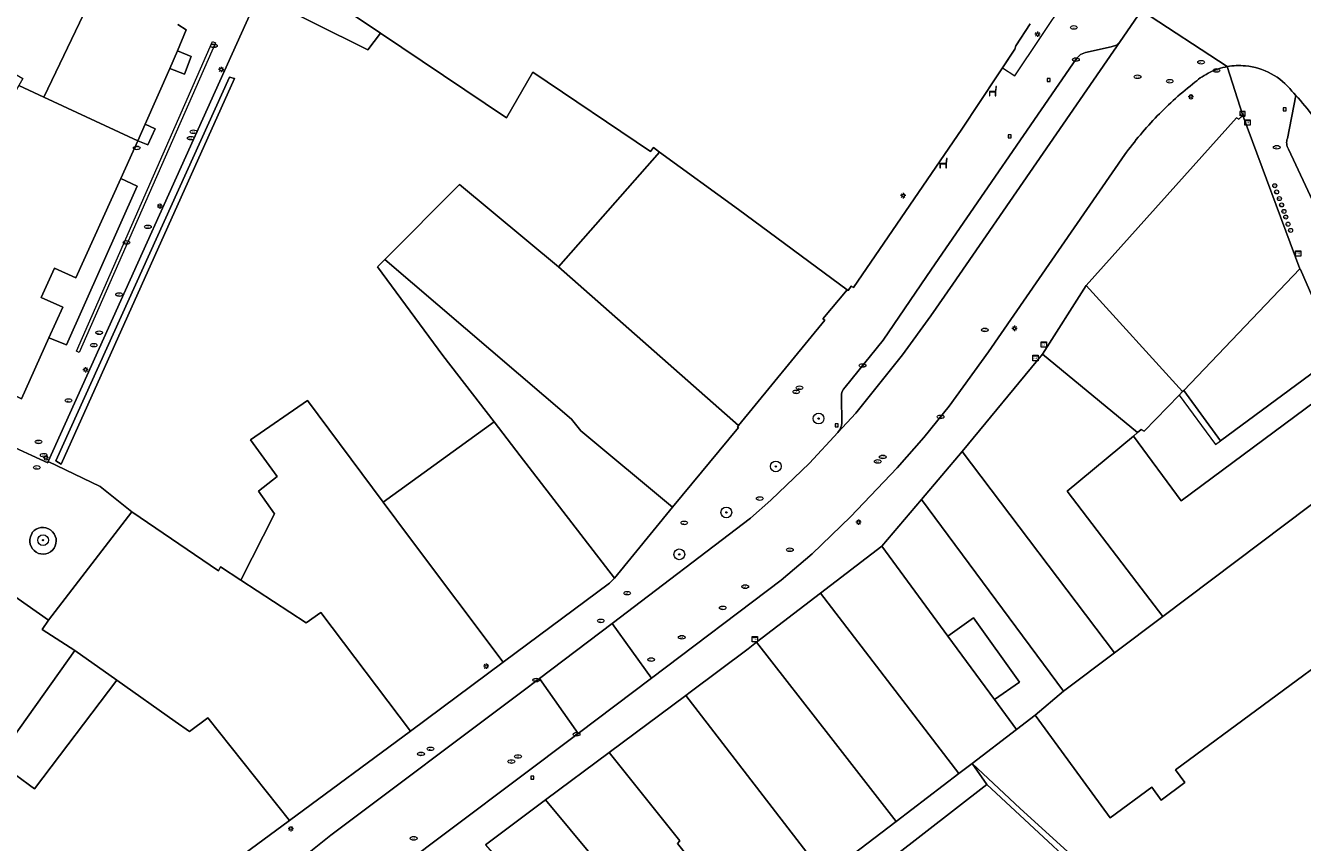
# Model space of a CAD drawing. Header units: metres. Extents: x 187916 to 189411, y 333285 to 334910.
# Tile 252 of 256: x 188843 to 188938, y 334236 to 334297. Entities that reach past the tile are written whole.
import ezdxf
from ezdxf.enums import TextEntityAlignment as Align

# ---------------------------------------------------------------- set-up
doc = ezdxf.new("R2010")
doc.units = ezdxf.units.M
for name, color, linetype, lineweight in [('B-WE-GR-BEPLANTING_CULTUUR_BODEMBEDEKKER-GV', 253, 'Continuous', 15), ('B-WE-GR-BEPLANTING_CULTUUR_HEESTERS-GV', 253, 'Continuous', 15), ('B-WE-GR-BOOM-S', 253, 'Continuous', 15), ('B-WE-IE-MEUBILAIR-S', 253, 'Continuous', 15), ('B-WE-IE-MEUBILAIR_WEGMEUBILAIR-S', 253, 'Continuous', 15), ('B-WE-IE-TERREINAFSCHEIDING_KUNSTMATIG_MUUR-G', 253, 'IE-TERREINAFSCHEIDING_KUNSTMATIG-SO', 15), ('B-WE-OG-BEBOUWING-GV', 253, 'Continuous', 15), ('B-WE-OG-BEBOUWING_LUIFEL-GV', 253, 'Continuous', 15), ('B-WE-OG-TERREIN_ERF-GV', 253, 'Continuous', 15), ('B-WE-RI-HWA_GOOT_MOLGOOT-G', 253, 'Continuous', 15), ('B-WE-VH-GESLOTENVERHARDING-GV', 253, 'Continuous', 15), ('B-WE-VH-OPENVERHARDING-GV', 253, 'Continuous', 15), ('B-WE-VH-OPENVERHARDING_BETONSTRAATSTEEN-GV', 253, 'Continuous', 15), ('B-WE-VH-OPENVERHARDING_SIERBESTRATING-GV', 253, 'Continuous', 15), ('B-WE-VH-OPENVERHARDING_STRAATBAKSTEEN-GV', 253, 'Continuous', 15)]:
    doc.layers.add(name, color=color, linetype=linetype, lineweight=lineweight)
doc.styles.add('NLCS-ISO', font='NLCS-ISO.ttf')
doc.linetypes.add('IE-TERREINAFSCHEIDING_KUNSTMATIG-SO', pattern='A,4,[82,NLCS.SHX,S=0.75,R=90,X=0,Y=0],4,-2', length=10)

# ---------------------------------------------------------------- blocks, each defined once
blk = doc.blocks.new('SIE-MEUBILAIR_BORD_VERKEER-SO')
blk.add_lwpolyline([(-0.5625, -0.5625), (0.5625, -0.5625), (0.5625, 0.5625), (-0.5625, 0.5625)], close=True)
at = {"style": 'NLCS-ISO'}
blk.add_text('vb', height=0.75, dxfattribs=at).set_placement((0, 0), align=Align.MIDDLE_CENTER)
blk = doc.blocks.new('SIE-MEUBILAIR_KAST_CAI-SO')
for points in [[(-1, 1), (1, 1), (1, 0.84), (-1, 0.84)], [(-1, 0.76), (1, 0.76), (1, -1), (-1, -1)]]:
    blk.add_lwpolyline(points, close=True)
at = {"style": 'NLCS-ISO'}
blk.add_text('cai', height=0.75, dxfattribs=at).set_placement((0, 0), align=Align.MIDDLE_CENTER)
blk = doc.blocks.new('SIE-MEUBILAIR_PAAL_LICHTMAST-SO')
for points in [[(-0.62, 0), (-1, 0)], [(-0.71, 0.71), (-0.44, 0.44)], [(0, 1), (0, 0.62)], [(0.44, 0.44), (0.71, 0.71)], [(1, 0), (0.62, 0)], [(-0.71, -0.71), (-0.44, -0.44)], [(0, -0.62), (0, -1)], [(0.44, -0.44), (0.71, -0.71)]]:
    blk.add_lwpolyline(points)
blk.add_circle((0, 0), 0.5)
blk = doc.blocks.new('SIE-MEUBILAIR_PAAL_AFSLUITPAAL-SO')
blk.add_circle((0, 0), 0.75)
at = {"style": 'NLCS-ISO'}
blk.add_text('af', height=0.75, dxfattribs=at).set_placement((0, 0.05), align=Align.MIDDLE_CENTER)
blk = doc.blocks.new('SIE-MEUBILAIR_PUT_BRANDKRAAN-SO')
blk.add_ellipse((0, 0), major_axis=(1.25, 0), ratio=0.54)
at = {"style": 'NLCS-ISO'}
blk.add_text('bk', height=0.75, dxfattribs=at).set_placement((0.03, 0), align=Align.MIDDLE_CENTER)
blk = doc.blocks.new('SIE-MEUBILAIR_PUT_WATERLEIDINGPUT-SO')
blk.add_ellipse((0, 0), major_axis=(1.25, 0), ratio=0.54)
at = {"style": 'NLCS-ISO'}
blk.add_text('wl', height=0.75, dxfattribs=at).set_placement((-0.14, 0), align=Align.MIDDLE_CENTER)
blk = doc.blocks.new('SIE-MEUBILAIR_PUT_KOLK-SO')
blk.add_ellipse((0, 0), major_axis=(1.25, 0), ratio=0.54)
at = {"style": 'NLCS-ISO'}
blk.add_text('klk', height=0.75, dxfattribs=at).set_placement((0.03, 0), align=Align.MIDDLE_CENTER)
blk = doc.blocks.new('SIE-MEUBILAIR_PUT_RIOOLPUT-SO')
blk.add_ellipse((0, 0), major_axis=(1.25, 0), ratio=0.54)
at = {"style": 'NLCS-ISO'}
blk.add_text('ri', height=0.75, dxfattribs=at).set_placement((-0.04, 0.07), align=Align.MIDDLE_CENTER)
blk = doc.blocks.new('SIE-MEUBILAIR_SENSOR_CAMERA-SO')
for p, q in [((1, 0.5), (-1, 0.5)), ((-1, 0.5), (-1, -1.125)), ((1, -1.125), (1, 0.5))]:
    blk.add_line(p, q)
for centre, start, end in [((-0.75, -1.0625), 36.869898, 143.130102), ((-0.75, -1.1875), 36.869898, 143.130102), ((-0.75, -1.3125), 36.869898, 143.130102), ((-0.25, -0.6875), 216.869898, 323.130102), ((-0.25, -0.8125), 216.869898, 323.130102), ((-0.25, -0.9375), 216.869898, 323.130102), ((0.25, -1.0625), 36.869898, 143.130102), ((0.25, -1.1875), 36.869898, 143.130102), ((0.25, -1.3125), 36.869898, 143.130102), ((0.75, -0.6875), 216.869898, 323.130102), ((0.75, -0.8125), 216.869898, 323.130102), ((0.75, -0.9375), 216.869898, 323.130102)]:
    blk.add_arc(centre, 0.3125, start, end)
at = {"style": 'NLCS-ISO'}
blk.add_text('cam', height=0.75, dxfattribs=at).set_placement((0, 0), align=Align.MIDDLE_CENTER)
blk = doc.blocks.new('SIE-WEG_ZITBANK-SO')
at = {"color": 0, "linetype": 'ByBlock', "lineweight": 18}
blk.add_lwpolyline([(-0.91, -1.63), (-0.91, -0.2), (1.09, -0.2), (1.09, -1.63), (1.29, -1.63), (1.29, -0.21), (1.54, 1.78), (1.33, 1.78), (1.11, 0), (-1.11, 0), (-1.11, -1.63)], close=True, dxfattribs=at)
blk = doc.blocks.new('SGR-BOOM_GBKN-SO')
at = {"linetype": 'ByBlock', "lineweight": 18}
h = blk.add_hatch(color=0, dxfattribs=at)
h.dxf.hatch_style = 1
edge = h.paths.add_edge_path()
edge.add_arc((0, 0), 0.25, 0, 360)
at = {"color": 0, "linetype": 'ByBlock', "lineweight": 18}
for radius in [2, 0.25]:
    blk.add_circle((0, 0), radius, dxfattribs=at)
at = {"color": 0, "linetype": 'ByBlock', "lineweight": 18, "style": 'NLCS-ISO'}
blk.add_attdef('SOORT', (2.5, 0), '', height=1.5, dxfattribs=at)
blk = doc.blocks.new('DTM')
at = {"layer": 'B-WE-GR-BEPLANTING_CULTUUR_BODEMBEDEKKER-GV', "ltscale": 0.2, "flags": 128}
blk.add_lwpolyline([(188890.332, 334223.889), (188888.52, 334222.433), (188883.935, 334218.746), (188883.303, 334218.228), (188884.451, 334217.079), (188888.146, 334219.943), (188914.224, 334240.21), (188913.136, 334241.767), (188912.146, 334241.011), (188907.486, 334237.452), (188902.195, 334233.401), (188896.686, 334228.992), (188895.164, 334227.774), (188892.548, 334225.67), (188891.507, 334224.833)], close=True, dxfattribs=at)
at = {"layer": 'B-WE-GR-BEPLANTING_CULTUUR_HEESTERS-GV', "ltscale": 0.2, "flags": 128}
blk.add_lwpolyline([(188845.389, 334264.037), (188858.283, 334292.703), (188857.904, 334292.814), (188844.982, 334264.275)], close=True, dxfattribs=at)
at = {"layer": 'B-WE-IE-TERREINAFSCHEIDING_KUNSTMATIG_MUUR-G', "ltscale": 0.2, "flags": 128}
for points in [[(188849.817, 334285.275), (188851.038, 334284.693), (188845.795, 334272.897), (188844.477, 334273.419)], [(188918.377, 334272.204), (188921.622, 334277.32)], [(188928.533, 334269.168), (188925.92, 334266.489)], [(188928.533, 334269.168), (188928.787, 334269.428), (188928.873, 334269.516)], [(188925.712, 334266.612), (188925.446, 334266.375)], [(188925.92, 334266.489), (188925.712, 334266.612)]]:
    blk.add_lwpolyline(points, dxfattribs=at)
at = {"layer": 'B-WE-OG-BEBOUWING-GV', "ltscale": 0.2, "flags": 128}
for points in [[(188860.696, 334301.767), (188869.137, 334296.085), (188878.507, 334289.778), (188880.473, 334293.194), (188889.219, 334287.286), (188889.444, 334287.574), (188889.899, 334287.242), (188895.76, 334282.966), (188903.833, 334276.999), (188903.916, 334276.942), (188904.142, 334277.273), (188904.307, 334277.16), (188912.366, 334288.954), (188916.314, 334294.884), (188916.394, 334295.136), (188917.444, 334296.784)], [(188847.337, 334298.104), (188844.111, 334291.333), (188851.088, 334288.088), (188851.633, 334289.325), (188853.46, 334293.467), (188854.03, 334294.759), (188854.678, 334296.329), (188854.075, 334296.741)], [(188943.596, 334264.968), (188927.328, 334252.702), (188923.73, 334249.99), (188919.941, 334247.133), (188917.83, 334245.351), (188920.732, 334241.383), (188923.403, 334237.731), (188926.498, 334240.004), (188927.2, 334239.041), (188928.95, 334240.344), (188928.251, 334241.282), (188941.304, 334250.917)], [(188846.53, 334222.361), (188852.663, 334230.351), (188862.376, 334237.532), (188856.295, 334245.169), (188854.92, 334244.151), (188853.869, 334244.895), (188849.527, 334247.965), (188843.414, 334239.89), (188840.55, 334241.954), (188833.028, 334247.324), (188831.53, 334245.152), (188825.488, 334236.395), (188823.096, 334232.928), (188823.46, 334232.649)]]:
    blk.add_lwpolyline(points, dxfattribs=at)
for points in [[(188830.21, 334271.502), (188830.283, 334271.46), (188832.471, 334270.251), (188832.24, 334269.499), (188837.006, 334267.366), (188838.667, 334266.623), (188839.041, 334266.455), (188839.415, 334266.288), (188840.922, 334269.621), (188842.442, 334268.885), (188844.477, 334273.419), (188845.504, 334275.705), (188843.91, 334276.427), (188844.901, 334278.614), (188846.484, 334277.897), (188849.817, 334285.275), (188851.088, 334288.088), (188844.111, 334291.333), (188842.239, 334292.204), (188839.504, 334287.498), (188836.433, 334282.212), (188833.363, 334276.928)], [(188933.258, 334289.959), (188932.971, 334289.684), (188932.795, 334289.799), (188921.622, 334277.32), (188928.787, 334269.428), (188928.873, 334269.516), (188937.498, 334278.568)], [(188895.76, 334282.966), (188889.899, 334287.242), (188887.519, 334284.543), (188882.375, 334278.709), (188895.772, 334266.914), (188902.181, 334274.749), (188902.045, 334274.835), (188903.833, 334276.999)], [(188882.375, 334278.709), (188875.021, 334284.829), (188869.462, 334279.254), (188883.348, 334267.366), (188884.04, 334266.519), (188890.865, 334260.829), (188895.773, 334266.758), (188895.689, 334266.813), (188895.772, 334266.914)], [(188890.865, 334260.829), (188884.04, 334266.519), (188883.348, 334267.366), (188869.462, 334279.254), (188868.902, 334278.694), (188873.776, 334272.106), (188877.579, 334267.17), (188879.522, 334264.649), (188886.529, 334255.556)], [(188940.321, 334272.181), (188937.552, 334278.495), (188937.498, 334278.568), (188928.873, 334269.516), (188931.615, 334265.764)], [(188918.377, 334272.204), (188912.391, 334264.959), (188923.73, 334249.99), (188927.328, 334252.702), (188925.396, 334255.231), (188920.205, 334262.028), (188925.134, 334266.114), (188925.446, 334266.375)], [(188878.257, 334249.301), (188871.306, 334258.581), (188869.344, 334261.213), (188863.714, 334268.767), (188859.461, 334265.836), (188861.457, 334263.109), (188860.065, 334262.031), (188861.259, 334260.333), (188858.749, 334255.405), (188863.618, 334252.222), (188864.695, 334252.996), (188871.367, 334244.173)], [(188943.596, 334264.968), (188939.449, 334269.277), (188928.681, 334261.298), (188925.134, 334266.114), (188920.205, 334262.028), (188925.396, 334255.231), (188927.328, 334252.702)], [(188869.344, 334261.213), (188871.306, 334258.581), (188878.257, 334249.301), (188886.165, 334255.173), (188886.529, 334255.556), (188879.522, 334264.649), (188877.579, 334267.17)], [(188919.941, 334247.133), (188923.73, 334249.99), (188912.391, 334264.959), (188909.374, 334261.399)], [(188909.374, 334261.399), (188906.425, 334257.92), (188911.342, 334251.229), (188913.239, 334252.587), (188916.653, 334247.82), (188914.805, 334246.535), (188916.44, 334244.289), (188917.83, 334245.351), (188919.941, 334247.133)], [(188849.527, 334247.965), (188853.869, 334244.895), (188854.92, 334244.151), (188856.295, 334245.169), (188862.376, 334237.532), (188871.367, 334244.173), (188864.695, 334252.996), (188863.618, 334252.222), (188858.749, 334255.405), (188857.249, 334256.386), (188857.094, 334256.094), (188850.646, 334260.476), (188844.453, 334252.414), (188843.975, 334251.722), (188846.394, 334250.18)], [(188911.342, 334251.229), (188906.425, 334257.92), (188901.873, 334254.43), (188912.146, 334241.011), (188913.136, 334241.767), (188916.44, 334244.289), (188914.805, 334246.535)], [(188846.394, 334250.18), (188843.975, 334251.722), (188844.453, 334252.414), (188838.999, 334256.24), (188835.977, 334251.728), (188835.669, 334251.269), (188833.028, 334247.324), (188840.55, 334241.954)], [(188907.486, 334237.452), (188912.146, 334241.011), (188901.873, 334254.43), (188897.112, 334250.781), (188902.636, 334243.69)], [(188907.486, 334237.452), (188902.636, 334243.69), (188897.112, 334250.781), (188896.482, 334250.29), (188892.159, 334247.058), (188891.84, 334246.821), (188902.195, 334233.401)], [(188896.686, 334228.992), (188902.195, 334233.401), (188891.84, 334246.821), (188886.155, 334242.593), (188891.411, 334236.024), (188891.227, 334235.813)], [(188896.686, 334228.992), (188891.227, 334235.813), (188891.411, 334236.024), (188886.155, 334242.593), (188881.401, 334239.059), (188892.548, 334225.67), (188895.164, 334227.774)], [(188892.548, 334225.67), (188881.401, 334239.059), (188876.944, 334235.719), (188883.612, 334228.073), (188887.001, 334224.178), (188888.882, 334225.691), (188890.332, 334223.889), (188891.507, 334224.833)]]:
    blk.add_lwpolyline(points, close=True, dxfattribs=at)
at = {"layer": 'B-WE-OG-BEBOUWING_LUIFEL-GV', "ltscale": 0.2, "flags": 128}
blk.add_lwpolyline([(188917.444, 334296.784), (188916.394, 334295.136), (188916.314, 334294.884), (188915.405, 334293.518), (188916.32, 334292.909), (188921.988, 334301.422)], dxfattribs=at)
blk.add_lwpolyline([(188928.873, 334269.516), (188928.787, 334269.428), (188928.533, 334269.168), (188931.227, 334265.481), (188931.615, 334265.764)], close=True, dxfattribs=at)
at = {"layer": 'B-WE-OG-TERREIN_ERF-GV', "ltscale": 0.2, "flags": 128}
for points in [[(188841.091, 334293.548), (188842.535, 334292.714), (188842.239, 334292.204), (188844.111, 334291.333), (188847.337, 334298.104), (188840.173, 334301.303), (188839.831, 334300.504), (188837.327, 334301.575), (188836.883, 334300.519), (188836.838, 334300.53), (188836.336, 334299.46), (188836.286, 334299.465), (188835.781, 334298.34), (188835.748, 334298.359), (188835.079, 334296.956), (188835.814, 334296.547), (188836.656, 334298.059), (188841.959, 334295.105)], [(188869.137, 334296.085), (188860.696, 334301.767), (188860.622, 334301.344), (188861.053, 334301.103), (188859.772, 334299.086), (188860.065, 334298.905), (188868.197, 334294.852)], [(188882.375, 334278.709), (188887.519, 334284.543), (188889.899, 334287.242), (188889.444, 334287.574), (188889.219, 334287.286), (188880.473, 334293.194), (188878.507, 334289.778), (188869.137, 334296.085), (188868.197, 334294.852), (188860.065, 334298.905), (188844.417, 334264.227), (188848.3, 334262.364), (188850.646, 334260.476), (188857.094, 334256.094), (188857.249, 334256.386), (188858.749, 334255.405), (188861.259, 334260.333), (188860.065, 334262.031), (188861.457, 334263.109), (188859.461, 334265.836), (188863.714, 334268.767), (188869.344, 334261.213), (188877.579, 334267.17), (188873.776, 334272.106), (188868.902, 334278.694), (188869.462, 334279.254), (188875.021, 334284.829)], [(188853.46, 334293.467), (188854.552, 334293.027), (188855.062, 334294.347), (188854.03, 334294.759)], [(188845.389, 334264.037), (188844.982, 334264.275), (188857.904, 334292.814), (188858.283, 334292.703)], [(188851.633, 334289.325), (188851.088, 334288.088), (188851.844, 334287.789), (188852.371, 334288.971)], [(188844.477, 334273.419), (188845.795, 334272.897), (188851.038, 334284.693), (188849.817, 334285.275), (188846.484, 334277.897), (188844.901, 334278.614), (188843.91, 334276.427), (188845.504, 334275.705)], [(188921.622, 334277.32), (188918.377, 334272.204), (188925.446, 334266.375), (188925.712, 334266.612), (188925.92, 334266.489), (188928.533, 334269.168), (188928.787, 334269.428)], [(188939.449, 334269.277), (188943.596, 334264.968), (188940.321, 334272.181), (188931.615, 334265.764), (188928.873, 334269.516), (188928.787, 334269.428), (188928.533, 334269.168), (188925.92, 334266.489), (188925.712, 334266.612), (188925.446, 334266.375), (188925.134, 334266.114), (188928.681, 334261.298)], [(188911.342, 334251.229), (188914.805, 334246.535), (188916.653, 334247.82), (188913.239, 334252.587)], [(188849.527, 334247.965), (188846.394, 334250.18), (188840.55, 334241.954), (188843.414, 334239.89)], [(188924.417, 334230.728), (188924.699, 334231.033), (188922.19, 334233.381), (188920.235, 334235.21), (188916.71, 334238.411), (188913.136, 334241.767), (188914.224, 334240.21)]]:
    blk.add_lwpolyline(points, close=True, dxfattribs=at)
blk.add_lwpolyline([(188941.304, 334250.917), (188928.251, 334241.282), (188928.95, 334240.344), (188927.2, 334239.041), (188926.498, 334240.004), (188923.403, 334237.731), (188920.732, 334241.383), (188917.83, 334245.351), (188916.44, 334244.289), (188913.136, 334241.767), (188916.71, 334238.411), (188920.235, 334235.21), (188922.19, 334233.381), (188924.699, 334231.033), (188929.131, 334226.912), (188930.117, 334227.639), (188930.78, 334227.904), (188931.537, 334228.03), (188932.453, 334227.929), (188933.383, 334227.515), (188944.233, 334215.916)], dxfattribs=at)
at = {"layer": 'B-WE-RI-HWA_GOOT_MOLGOOT-G', "ltscale": 0.2, "flags": 128}
for points in [[(188856.646, 334295.461), (188856.855, 334295.371), (188846.727, 334272.335), (188846.52, 334272.429)], [(188846.52, 334272.429), (188856.646, 334295.461)]]:
    blk.add_lwpolyline(points, dxfattribs=at)
at = {"layer": 'B-WE-VH-GESLOTENVERHARDING-GV', "ltscale": 0.2, "flags": 128}
for points in [[(188844.859, 334257.774, 0.9508), (188843.24, 334258.947)], [(188843.184, 334258.798, 0.963856), (188844.859, 334257.774)]]:
    blk.add_lwpolyline(points, format="xyb", dxfattribs=at)
blk.add_lwpolyline([(188843.24, 334258.947), (188843.227, 334258.91), (188843.184, 334258.798)], dxfattribs=at)
at = {"layer": 'B-WE-VH-OPENVERHARDING-GV', "ltscale": 0.2, "flags": 128}
for points in [[(188932.115, 334293.595), (188925.732, 334297.781), (188924.151, 334295.469), (188911.699, 334277.427), (188910.075, 334275.068), (188907.96, 334272.152), (188904.478, 334267.813), (188903.157, 334266.388), (188901.038, 334264.104), (188898.171, 334261.341), (188896.663, 334260.014), (188886.355, 334252.186), (188889.287, 334248.121), (188898.928, 334255.391), (188901.238, 334257.359), (188904.094, 334260.117), (188907.557, 334263.747), (188909.558, 334266), (188911.431, 334268.339), (188914.348, 334272.392), (188924.489, 334287.049)], [(188853.739, 334217.751), (188862.17, 334226.746), (188870.187, 334233.719), (188883.83, 334244.006), (188880.959, 334248.089), (188879.657, 334247.1), (188865.454, 334236.442), (188863.099, 334234.557), (188858.721, 334230.478), (188855.939, 334227.596), (188849.869, 334221.074), (188849.758, 334220.957)]]:
    blk.add_lwpolyline(points, dxfattribs=at)
for points in [[(188930.834, 334293.18, -0.033315), (188931.46, 334293.431)], [(188931.46, 334293.431, -0.033405), (188932.115, 334293.595)], [(188928.266, 334291.231, -0.017287), (188929.71, 334292.437)], [(188929.71, 334292.437, -0.034649), (188930.247, 334292.847)], [(188930.247, 334292.847, -0.03253), (188930.834, 334293.18)], [(188926.91, 334289.926, -0.016912), (188928.266, 334291.231)], [(188925.649, 334288.53, -0.017701), (188926.91, 334289.926)], [(188924.489, 334287.049, -0.017764), (188925.649, 334288.53)]]:
    blk.add_lwpolyline(points, format="xyb", dxfattribs=at)
at = {"layer": 'B-WE-VH-OPENVERHARDING_BETONSTRAATSTEEN-GV', "ltscale": 0.2, "flags": 128}
for points in [[(188934.7, 334303.598), (188932.529, 334305.129), (188928.046, 334299.897), (188925.732, 334297.781), (188932.115, 334293.595)], [(188936.92, 334291.772), (188937.065, 334291.615), (188937.21, 334291.456)]]:
    blk.add_lwpolyline(points, dxfattribs=at)
for points in [[(188932.115, 334293.595, -0.035715), (188932.785, 334293.669)], [(188932.785, 334293.669, -0.035676), (188933.458, 334293.653)], [(188933.458, 334293.653, -0.101944), (188935.382, 334293.069)], [(188935.382, 334293.069, -0.101953), (188936.92, 334291.772)], [(188937.21, 334291.456, -0.039442), (188939.723, 334288.18)]]:
    blk.add_lwpolyline(points, format="xyb", dxfattribs=at)
blk.add_lwpolyline([(188880.959, 334248.089), (188883.83, 334244.006), (188889.287, 334248.121), (188886.355, 334252.186)], close=True, dxfattribs=at)
at = {"layer": 'B-WE-VH-OPENVERHARDING_SIERBESTRATING-GV', "ltscale": 0.2, "flags": 128}
for points in [[(188854.075, 334296.741), (188854.678, 334296.329), (188854.03, 334294.759), (188855.062, 334294.347), (188854.552, 334293.027), (188853.46, 334293.467), (188851.633, 334289.325), (188852.371, 334288.971), (188851.844, 334287.789), (188851.088, 334288.088), (188849.817, 334285.275), (188851.038, 334284.693), (188845.795, 334272.897), (188844.477, 334273.419), (188842.442, 334268.885), (188840.922, 334269.621), (188839.415, 334266.288), (188841.913, 334265.259), (188843.196, 334264.678), (188844.389, 334264.138), (188844.417, 334264.227), (188860.065, 334298.905)], [(188838.999, 334256.24), (188844.453, 334252.414), (188850.646, 334260.476), (188848.3, 334262.364), (188844.417, 334264.227), (188844.389, 334264.138), (188843.196, 334264.678), (188841.913, 334265.259)], [(188843.184, 334258.798), (188843.227, 334258.91), (188843.24, 334258.947)]]:
    blk.add_lwpolyline(points, dxfattribs=at)
for points in [[(188843.24, 334258.947, -0.9508), (188844.859, 334257.774)], [(188844.859, 334257.774, -0.963856), (188843.184, 334258.798)]]:
    blk.add_lwpolyline(points, format="xyb", dxfattribs=at)
at = {"layer": 'B-WE-VH-OPENVERHARDING_STRAATBAKSTEEN-GV', "ltscale": 0.2, "flags": 128}
for points in [[(188924.151, 334295.469), (188925.732, 334297.781)], [(188917.444, 334296.784), (188916.394, 334295.136), (188916.314, 334294.884), (188912.366, 334288.954), (188904.307, 334277.16), (188904.142, 334277.273), (188903.916, 334276.942), (188903.833, 334276.999), (188902.045, 334274.835), (188902.181, 334274.749), (188895.772, 334266.914), (188895.689, 334266.813), (188895.773, 334266.758), (188890.865, 334260.829), (188886.529, 334255.556), (188886.165, 334255.173), (188878.257, 334249.301), (188871.367, 334244.173), (188862.376, 334237.532), (188852.663, 334230.351), (188846.53, 334222.361)], [(188903.157, 334266.388), (188904.478, 334267.813), (188907.96, 334272.152), (188910.075, 334275.068), (188911.699, 334277.427), (188924.151, 334295.469), (188923.87, 334295.184), (188923.488, 334295.066), (188921.559, 334294.641), (188921.187, 334294.495), (188920.904, 334294.212), (188910.105, 334278.525), (188906.511, 334273.258), (188903.705, 334269.762)], [(188903.705, 334269.762), (188906.511, 334273.258), (188910.105, 334278.525), (188920.904, 334294.212), (188921.187, 334294.495), (188921.559, 334294.641), (188923.488, 334295.066), (188923.87, 334295.184), (188924.151, 334295.469)], [(188876.944, 334235.719), (188881.401, 334239.059), (188886.155, 334242.593), (188891.84, 334246.821), (188892.159, 334247.058), (188896.482, 334250.29), (188897.112, 334250.781), (188901.873, 334254.43), (188906.425, 334257.92), (188909.374, 334261.399), (188912.391, 334264.959), (188918.377, 334272.204), (188921.622, 334277.32), (188932.795, 334289.799), (188932.971, 334289.684), (188933.258, 334289.959), (188932.115, 334293.595)], [(188932.115, 334293.595), (188933.258, 334289.959), (188937.498, 334278.568), (188937.552, 334278.495), (188940.321, 334272.181), (188943.596, 334264.968), (188949.557, 334258.998), (188949.664, 334259.138), (188950.078, 334258.774), (188949.99, 334258.688), (188965.831, 334242.858), (188967.695, 334243.896), (188964.946, 334246.755), (188961.605, 334250.494), (188957.241, 334256.009), (188954.951, 334259.282), (188952.685, 334262.987), (188947.733, 334271.78), (188946.003, 334272.474), (188943.499, 334273.478)], [(188936.58, 334288.24), (188937.21, 334291.456), (188937.065, 334291.615), (188936.92, 334291.772)], [(188937.21, 334291.456), (188936.58, 334288.24)], [(188924.489, 334287.049), (188914.348, 334272.392), (188911.431, 334268.339), (188909.558, 334266), (188907.557, 334263.747), (188904.094, 334260.117), (188901.238, 334257.359), (188898.928, 334255.391), (188889.287, 334248.121), (188883.83, 334244.006), (188870.187, 334233.719), (188862.17, 334226.746), (188853.739, 334217.751)], [(188936.655, 334287.468), (188942.96, 334274.002)], [(188942.96, 334274.002), (188936.655, 334287.468)], [(188903.421, 334269.06), (188903.456, 334267.08)], [(188903.456, 334267.08), (188903.421, 334269.06)], [(188849.758, 334220.957), (188849.869, 334221.074), (188855.939, 334227.596), (188858.721, 334230.478), (188863.099, 334234.557), (188865.454, 334236.442), (188879.657, 334247.1), (188880.959, 334248.089), (188886.355, 334252.186), (188896.663, 334260.014), (188898.171, 334261.341), (188901.038, 334264.104), (188903.157, 334266.388)], [(188924.417, 334230.728), (188914.224, 334240.21), (188888.146, 334219.943)]]:
    blk.add_lwpolyline(points, dxfattribs=at)
for points in [[(188931.46, 334293.431, 0.033315), (188930.834, 334293.18)], [(188932.115, 334293.595, 0.033405), (188931.46, 334293.431)], [(188932.785, 334293.669, 0.035715), (188932.115, 334293.595)], [(188933.458, 334293.653, 0.035676), (188932.785, 334293.669)], [(188935.382, 334293.069, 0.101944), (188933.458, 334293.653)], [(188929.71, 334292.437, 0.017287), (188928.266, 334291.231)], [(188930.247, 334292.847, 0.034649), (188929.71, 334292.437)], [(188930.834, 334293.18, 0.03253), (188930.247, 334292.847)], [(188936.92, 334291.772, 0.101953), (188935.382, 334293.069)], [(188939.723, 334288.18, 0.039442), (188937.21, 334291.456)], [(188928.266, 334291.231, 0.016912), (188926.91, 334289.926)], [(188926.91, 334289.926, 0.017701), (188925.649, 334288.53)], [(188925.649, 334288.53, 0.017764), (188924.489, 334287.049)], [(188936.535, 334288.046, 0.049995), (188936.533, 334287.846)], [(188936.533, 334287.846, -0.049995), (188936.535, 334288.046)], [(188936.533, 334287.846, 0.055815), (188936.574, 334287.65)], [(188936.574, 334287.65, -0.055815), (188936.533, 334287.846)], [(188936.58, 334288.24, 0.056076), (188936.535, 334288.046)], [(188936.535, 334288.046, -0.056076), (188936.58, 334288.24)], [(188936.574, 334287.65, 0.058613), (188936.655, 334287.468)], [(188936.655, 334287.468, -0.058613), (188936.574, 334287.65)], [(188903.705, 334269.762, 0.230998), (188903.421, 334269.06)], [(188903.421, 334269.06, -0.230998), (188903.705, 334269.762)], [(188903.456, 334267.08, -0.120014), (188903.157, 334266.388)], [(188903.157, 334266.388, 0.120014), (188903.456, 334267.08)]]:
    blk.add_lwpolyline(points, format="xyb", dxfattribs=at)
at = {"layer": 'B-WE-GR-BOOM-S', "xscale": 0.2, "yscale": 0.2, "zscale": 0.2}
for p in [(188901.72, 334267.42), (188898.54, 334263.86), (188894.86, 334260.44), (188844.041, 334258.377), (188891.36, 334257.32)]:
    blk.add_blockref('SGR-BOOM_GBKN-SO', p, dxfattribs=at)
at = {"layer": 'B-WE-IE-MEUBILAIR-S', "xscale": 0.2, "yscale": 0.2, "zscale": 0.2}
for name, p in [('SIE-MEUBILAIR_PAAL_LICHTMAST-SO', (188918, 334296)), ('SIE-MEUBILAIR_PUT_BRANDKRAAN-SO', (188920.705, 334296.515)), ('SIE-MEUBILAIR_PUT_KOLK-SO', (188856.748, 334295.142)), ('SIE-MEUBILAIR_PAAL_LICHTMAST-SO', (188857.29, 334293.385)), ('SIE-MEUBILAIR_PUT_KOLK-SO', (188920.856, 334294.116)), ('SIE-MEUBILAIR_PUT_WATERLEIDINGPUT-SO', (188930.165, 334293.923)), ('SIE-MEUBILAIR_PUT_KOLK-SO', (188931.315, 334293.311)), ('SIE-MEUBILAIR_BORD_VERKEER-SO', (188918.831, 334292.605)), ('SIE-MEUBILAIR_PUT_RIOOLPUT-SO', (188925.442, 334292.839)), ('SIE-MEUBILAIR_PUT_WATERLEIDINGPUT-SO', (188927.838, 334292.512)), ('SIE-MEUBILAIR_PAAL_LICHTMAST-SO', (188929.412, 334291.348)), ('SIE-MEUBILAIR_BORD_VERKEER-SO', (188936.388, 334290.418)), ('SIE-MEUBILAIR_SENSOR_CAMERA-SO', (188933.237, 334290.155)), ('SIE-MEUBILAIR_KAST_CAI-SO', (188933.608, 334289.449)), ('SIE-MEUBILAIR_PUT_WATERLEIDINGPUT-SO', (188855.24, 334288.749)), ('SIE-MEUBILAIR_PUT_RIOOLPUT-SO', (188851.007, 334287.547)), ('SIE-MEUBILAIR_PUT_WATERLEIDINGPUT-SO', (188855.024, 334288.276)), ('SIE-MEUBILAIR_BORD_VERKEER-SO', (188915.936, 334288.406)), ('SIE-MEUBILAIR_PUT_WATERLEIDINGPUT-SO', (188935.792, 334287.596)), ('SIE-MEUBILAIR_PAAL_AFSLUITPAAL-SO', (188935.646, 334284.739)), ('SIE-MEUBILAIR_PAAL_LICHTMAST-SO', (188908, 334284)), ('SIE-MEUBILAIR_PAAL_AFSLUITPAAL-SO', (188935.783, 334284.274)), ('SIE-MEUBILAIR_PAAL_AFSLUITPAAL-SO', (188935.987, 334283.781)), ('SIE-MEUBILAIR_PAAL_LICHTMAST-SO', (188852.716, 334283.228)), ('SIE-MEUBILAIR_PAAL_AFSLUITPAAL-SO', (188936.154, 334283.307)), ('SIE-MEUBILAIR_PAAL_AFSLUITPAAL-SO', (188936.33, 334282.832)), ('SIE-MEUBILAIR_PAAL_AFSLUITPAAL-SO', (188936.466, 334282.407)), ('SIE-MEUBILAIR_PAAL_AFSLUITPAAL-SO', (188936.631, 334281.878)), ('SIE-MEUBILAIR_PUT_WATERLEIDINGPUT-SO', (188851.841, 334281.68)), ('SIE-MEUBILAIR_PAAL_AFSLUITPAAL-SO', (188936.826, 334281.416)), ('SIE-MEUBILAIR_PUT_KOLK-SO', (188850.247, 334280.517)), ('SIE-MEUBILAIR_KAST_CAI-SO', (188937.395, 334279.704)), ('SIE-MEUBILAIR_PUT_WATERLEIDINGPUT-SO', (188849.694, 334276.639)), ('SIE-MEUBILAIR_PUT_WATERLEIDINGPUT-SO', (188848.211, 334273.807)), ('SIE-MEUBILAIR_PUT_WATERLEIDINGPUT-SO', (188914.083, 334274.009)), ('SIE-MEUBILAIR_PAAL_LICHTMAST-SO', (188916.298, 334274.131)), ('SIE-MEUBILAIR_PUT_WATERLEIDINGPUT-SO', (188847.821, 334272.879)), ('SIE-MEUBILAIR_KAST_CAI-SO', (188918.474, 334272.919)), ('SIE-MEUBILAIR_PUT_KOLK-SO', (188904.99, 334271.368)), ('SIE-MEUBILAIR_KAST_CAI-SO', (188917.845, 334271.923)), ('SIE-MEUBILAIR_PAAL_LICHTMAST-SO', (188847.204, 334271.05)), ('SIE-MEUBILAIR_PUT_WATERLEIDINGPUT-SO', (188900.298, 334269.713)), ('SIE-MEUBILAIR_PUT_WATERLEIDINGPUT-SO', (188845.931, 334268.763)), ('SIE-MEUBILAIR_PUT_WATERLEIDINGPUT-SO', (188900.054, 334269.403)), ('SIE-MEUBILAIR_BORD_VERKEER-SO', (188903.065, 334266.919)), ('SIE-MEUBILAIR_PUT_KOLK-SO', (188910.795, 334267.54)), ('SIE-MEUBILAIR_PUT_KOLK-SO', (188843.698, 334265.685)), ('SIE-MEUBILAIR_PUT_WATERLEIDINGPUT-SO', (188843.577, 334263.788)), ('SIE-MEUBILAIR_PUT_WATERLEIDINGPUT-SO', (188844.089, 334264.694)), ('SIE-MEUBILAIR_PAAL_LICHTMAST-SO', (188844.255, 334264.491)), ('SIE-MEUBILAIR_PUT_WATERLEIDINGPUT-SO', (188906.116, 334264.23)), ('SIE-MEUBILAIR_PUT_WATERLEIDINGPUT-SO', (188906.489, 334264.563)), ('SIE-MEUBILAIR_PUT_RIOOLPUT-SO', (188897.341, 334261.471)), ('SIE-MEUBILAIR_PUT_WATERLEIDINGPUT-SO', (188891.721, 334259.662)), ('SIE-MEUBILAIR_PAAL_LICHTMAST-SO', (188904.693, 334259.712)), ('SIE-MEUBILAIR_PUT_WATERLEIDINGPUT-SO', (188899.589, 334257.661)), ('SIE-MEUBILAIR_PUT_WATERLEIDINGPUT-SO', (188887.484, 334254.434)), ('SIE-MEUBILAIR_PUT_WATERLEIDINGPUT-SO', (188896.265, 334254.917)), ('SIE-MEUBILAIR_PUT_WATERLEIDINGPUT-SO', (188894.591, 334253.336)), ('SIE-MEUBILAIR_PUT_WATERLEIDINGPUT-SO', (188885.52, 334252.373)), ('SIE-MEUBILAIR_PUT_BRANDKRAAN-SO', (188891.539, 334251.15)), ('SIE-MEUBILAIR_KAST_CAI-SO', (188896.976, 334251.013)), ('SIE-MEUBILAIR_PAAL_LICHTMAST-SO', (188877, 334249)), ('SIE-MEUBILAIR_PUT_WATERLEIDINGPUT-SO', (188889.264, 334249.489)), ('SIE-MEUBILAIR_PUT_KOLK-SO', (188880.714, 334247.974)), ('SIE-MEUBILAIR_PUT_KOLK-SO', (188883.722, 334243.936)), ('SIE-MEUBILAIR_PUT_WATERLEIDINGPUT-SO', (188872.148, 334242.472)), ('SIE-MEUBILAIR_PUT_WATERLEIDINGPUT-SO', (188872.852, 334242.855)), ('SIE-MEUBILAIR_PUT_WATERLEIDINGPUT-SO', (188879.362, 334242.284)), ('SIE-MEUBILAIR_PUT_WATERLEIDINGPUT-SO', (188878.869, 334241.907)), ('SIE-MEUBILAIR_BORD_VERKEER-SO', (188880.434, 334240.709)), ('SIE-MEUBILAIR_PAAL_LICHTMAST-SO', (188862.469, 334236.913)), ('SIE-MEUBILAIR_PUT_WATERLEIDINGPUT-SO', (188871.602, 334236.198))]:
    blk.add_blockref(name, p, dxfattribs=at)
at = {"layer": 'B-WE-IE-MEUBILAIR_WEGMEUBILAIR-S', "xscale": 0.2, "yscale": 0.2, "zscale": 0.2}
for p in [(188914.642, 334291.753), (188910.968, 334286.401)]:
    blk.add_blockref('SIE-WEG_ZITBANK-SO', p, dxfattribs=at)

msp = doc.modelspace()

# ---------------------------------------------------------------- block references
msp.add_blockref('DTM', (0, 0))

doc.saveas('drawing.dxf')
